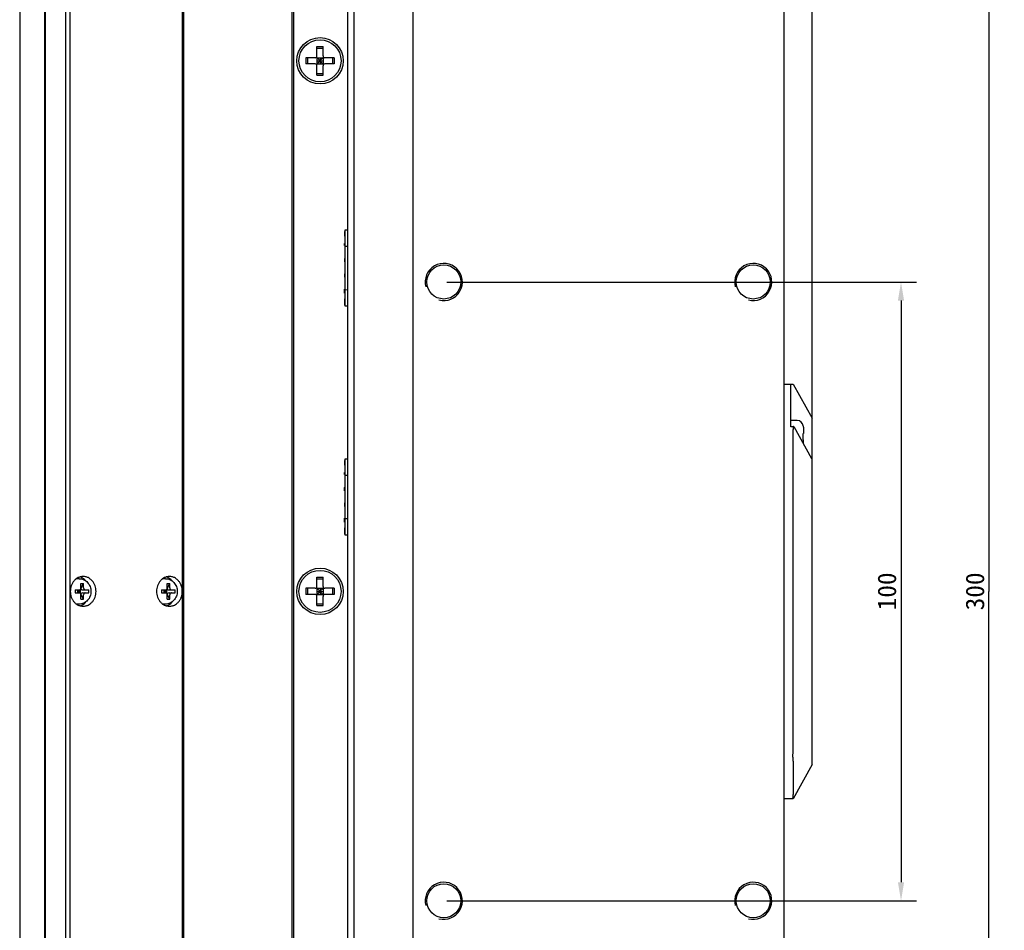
# Model space of a CAD drawing. Header units: millimetres. Extents: x 742 to 1452, y 144 to 826.
# Tile 38 of 40: x 1293 to 1452, y 291 to 438. Entities that reach past the tile are written whole.
import ezdxf
from ezdxf.enums import TextEntityAlignment as Align

# ---------------------------------------------------------------- set-up
doc = ezdxf.new("R2010")
doc.units = ezdxf.units.MM
doc.header["$LTSCALE"] = 32.67
doc.header["$PDMODE"] = 3
doc.header["$PDSIZE"] = 8
doc.layers.get('0').update_dxf_attribs({"linetype": 'CONTINUOUS'})
doc.layers.get('Defpoints').update_dxf_attribs({"linetype": 'CONTINUOUS'})
doc.layers.add('00_COMPONENTS', color=7, linetype='CONTINUOUS')
doc.layers.add('51__DRAFT_DIMS', color=7, linetype='CONTINUOUS')
doc.styles.get("Standard").update_dxf_attribs({"font": 'simfang.ttf'})
doc.dimstyles.new('DIMSTYLE_5', dxfattribs={"dimtxt": 3, "dimasz": 3, "dimexe": 2.5, "dimexo": 0.5, "dimgap": 0.75, "dimtad": 1, "dimdsep": 46, "dimtxsty": 'STANDARD', "dimblk": '_FILLED', "dimblk1": '_FILLED', "dimblk2": '_FILLED', "dimcen": 0.09, "dimclrt": 3, "dimazin": 2, "dimtp": 0.5, "dimtm": 0.5, "dimtfac": 1, "dimtofl": 0, "dimtmove": 0, "dimatfit": 3, "dimldrblk": '_FILLED', "dimfxl": 1, "dimtolj": 1, "dimarcsym": 0})

# ---------------------------------------------------------------- blocks, each defined once
blk = doc.blocks.new('_FILLED')
at = {"color": 0, "linetype": 'ByBlock'}
blk.add_solid([(0, 0), (-1, 0.167), (-1, -0.167)], dxfattribs=at)
blk = doc.blocks.new('*D6')
at = {"layer": '51__DRAFT_DIMS', "color": 4}
for p, q in [((1361.79, 495.87), (1451.86, 495.87)), ((1449.36, 495.87), (1449.36, 345.87)), ((1449.36, 195.87), (1449.36, 345.87)), ((1361.79, 195.87), (1451.86, 195.87))]:
    blk.add_line(p, q, dxfattribs=at)
at = {"layer": '51__DRAFT_DIMS', "color": 4, "xscale": 3, "yscale": 3, "zscale": 3}
for p, rotation in [((1449.36, 495.87), 90), ((1449.36, 195.87), 270)]:
    blk.add_blockref('_FILLED', p, dxfattribs=dict(at, rotation=rotation))
at = {"layer": '51__DRAFT_DIMS', "color": 3}
blk.add_text('300', height=3, rotation=90, dxfattribs=at).set_placement((1448.61, 345.87), align=Align.CENTER)
blk = doc.blocks.new('*D8')
at = {"layer": '51__DRAFT_DIMS', "color": 4}
for p, q in [((1296.79, 544.37), (1296.79, 572.96)), ((1420.79, 363.65), (1420.79, 572.96)), ((1296.79, 570.46), (1358.79, 570.46)), ((1420.79, 570.46), (1358.79, 570.46))]:
    blk.add_line(p, q, dxfattribs=at)
at = {"layer": '51__DRAFT_DIMS', "color": 4, "xscale": 3, "yscale": 3, "zscale": 3, "rotation": 180}
blk.add_blockref('_FILLED', (1296.79, 570.46), dxfattribs=at)
at = {"layer": '51__DRAFT_DIMS', "color": 4, "xscale": 3, "yscale": 3, "zscale": 3}
blk.add_blockref('_FILLED', (1420.79, 570.46), dxfattribs=at)
at = {"layer": '51__DRAFT_DIMS', "color": 3}
blk.add_text('124', height=3, dxfattribs=at).set_placement((1358.79, 571.21), align=Align.CENTER)
blk = doc.blocks.new('*D74')
at = {"layer": '51__DRAFT_DIMS', "color": 0, "lineweight": -2}
for p, q in [((1361.79, 395.87), (1437.67, 395.87)), ((1435.17, 392.87), (1435.17, 298.87)), ((1361.79, 295.87), (1437.67, 295.87))]:
    blk.add_line(p, q, dxfattribs=at)
at = {"layer": 'Defpoints', "color": 0}
for p in [(1361.29, 395.87), (1361.29, 295.87), (1435.17, 295.87)]:
    blk.add_point(p, dxfattribs=at)
at = {"layer": '51__DRAFT_DIMS', "color": 0, "linetype": 'ByBlock', "lineweight": -2, "xscale": 3, "yscale": 3, "zscale": 3}
for p, rotation in [((1435.17, 395.87), 90), ((1435.17, 295.87), 270)]:
    blk.add_blockref('_FILLED', p, dxfattribs=dict(at, rotation=rotation))
at = {"layer": '51__DRAFT_DIMS', "color": 3, "insert": (1432.91, 345.87), "char_height": 3, "attachment_point": 5, "rotation": 90}
blk.add_mtext('\\A1;100', dxfattribs=at)

msp = doc.modelspace()

# ---------------------------------------------------------------- linework, layer by layer
at = {"layer": '00_COMPONENTS', "color": 7}
for p, q in [((1416.292, 144.173), (1416.292, 547.573)), ((1356.292, 546.873), (1356.292, 144.873)), ((1292.765, 537.373), (1292.765, 154.373)), ((1300.212, 154.373), (1300.212, 537.373)), ((1300.895, 181.749), (1300.895, 537.373)), ((1296.812, 159.173), (1296.812, 532.573)), ((1296.949, 159.173), (1296.949, 532.573)), ((1296.962, 159.173), (1296.962, 532.573)), ((1319.082, 183.423), (1319.082, 530.873)), ((1319.265, 183.423), (1319.265, 530.873)), ((1336.792, 167.373), (1336.792, 525.373)), ((1345.792, 168.573), (1345.792, 523.173)), ((1346.792, 168.573), (1346.792, 523.173)), ((1336.992, 519.773), (1336.992, 171.973)), ((1340.792, 432.423), (1340.792, 433.923)), ((1340.792, 433.923), (1341.792, 433.923)), ((1340.792, 433.654), (1341.792, 433.654)), ((1341.792, 432.423), (1341.792, 433.923)), ((1338.992, 432.123), (1338.992, 431.123)), ((1340.492, 432.123), (1338.992, 432.123)), ((1339.261, 432.123), (1339.261, 431.123)), ((1340.704, 431.035), (1341.879, 432.211)), ((1340.704, 432.211), (1341.879, 431.035)), ((1340.792, 432.123), (1340.792, 431.123)), ((1340.792, 432.123), (1341.792, 432.123)), ((1340.792, 431.623), (1341.792, 431.623)), ((1341.292, 432.123), (1341.292, 431.123)), ((1341.792, 432.123), (1341.792, 431.123)), ((1343.592, 432.123), (1342.092, 432.123)), ((1343.322, 432.123), (1343.322, 431.123)), ((1343.592, 432.123), (1343.592, 431.123)), ((1340.492, 431.123), (1338.992, 431.123)), ((1340.792, 431.123), (1341.792, 431.123)), ((1340.792, 429.323), (1340.792, 430.823)), ((1340.792, 429.592), (1341.792, 429.592)), ((1341.792, 429.323), (1341.792, 430.823)), ((1343.592, 431.123), (1342.092, 431.123)), ((1340.792, 429.323), (1341.792, 429.323)), ((1345.337, 391.96), (1345.337, 404.285)), ((1345.337, 404.285), (1345.792, 404.285)), ((1345.287, 403.256), (1345.287, 404.047)), ((1345.337, 404.047), (1345.287, 404.047)), ((1345.337, 403.96), (1345.287, 403.96)), ((1345.337, 403.916), (1345.287, 403.916)), ((1345.337, 403.652), (1345.287, 403.652)), ((1345.337, 403.388), (1345.287, 403.388)), ((1345.337, 403.344), (1345.287, 403.344)), ((1345.337, 403.256), (1345.287, 403.256)), ((1345.237, 401.753), (1345.237, 402.08)), ((1345.237, 402.08), (1345.337, 402.08)), ((1345.337, 401.824), (1345.237, 401.824)), ((1345.237, 401.753), (1345.337, 401.753)), ((1345.337, 401.648), (1345.792, 401.67)), ((1345.237, 399.696), (1345.237, 399.683)), ((1345.337, 399.696), (1345.237, 399.696)), ((1345.237, 399.675), (1345.237, 399.109)), ((1345.237, 399.675), (1345.337, 399.675)), ((1345.237, 399.11), (1345.337, 399.11)), ((1345.237, 399.109), (1345.337, 399.109)), ((1345.237, 397.168), (1345.237, 396.63)), ((1345.337, 397.168), (1345.237, 397.168)), ((1345.237, 397.157), (1345.337, 397.157)), ((1345.237, 396.63), (1345.337, 396.63)), ((1345.237, 396.624), (1345.237, 396.587)), ((1345.237, 396.587), (1345.337, 396.587)), ((1345.237, 394.079), (1345.237, 394.693)), ((1345.237, 394.693), (1345.337, 394.693)), ((1345.792, 394.576), (1345.337, 394.598)), ((1345.237, 394.288), (1345.337, 394.288)), ((1345.237, 394.199), (1345.337, 394.199)), ((1345.237, 394.079), (1345.337, 394.079)), ((1345.237, 393.151), (1345.237, 392.138)), ((1345.337, 393.151), (1345.237, 393.151)), ((1345.337, 393.143), (1345.237, 393.143)), ((1345.337, 393.136), (1345.237, 393.136)), ((1345.337, 393.117), (1345.237, 393.117)), ((1345.337, 393.089), (1345.237, 393.089)), ((1345.337, 393.052), (1345.237, 393.052)), ((1345.337, 393.01), (1345.237, 393.01)), ((1345.337, 392.963), (1345.237, 392.963)), ((1345.337, 392.915), (1345.237, 392.915)), ((1345.337, 392.866), (1345.237, 392.866)), ((1345.337, 392.802), (1345.237, 392.802)), ((1345.337, 392.747), (1345.237, 392.747)), ((1345.337, 392.703), (1345.237, 392.703)), ((1345.337, 392.672), (1345.237, 392.672)), ((1345.337, 392.663), (1345.237, 392.663)), ((1345.337, 392.653), (1345.237, 392.653)), ((1345.337, 392.643), (1345.237, 392.643)), ((1345.337, 392.593), (1345.237, 392.593)), ((1345.337, 392.532), (1345.237, 392.532)), ((1345.337, 392.465), (1345.237, 392.465)), ((1345.337, 392.396), (1345.237, 392.396)), ((1345.337, 392.33), (1345.237, 392.33)), ((1345.337, 392.28), (1345.237, 392.28)), ((1345.337, 392.238), (1345.237, 392.238)), ((1345.337, 392.202), (1345.237, 392.202)), ((1345.337, 392.174), (1345.237, 392.174)), ((1345.337, 392.154), (1345.237, 392.154)), ((1345.337, 392.142), (1345.237, 392.142)), ((1345.337, 392.138), (1345.237, 392.138)), ((1345.792, 391.96), (1345.337, 391.96)), ((1416.292, 379.373), (1417.736, 379.373)), ((1417.392, 372.464), (1417.392, 379.315)), ((1417.736, 379.373), (1420.792, 373.873)), ((1418.392, 373.498), (1417.392, 373.498)), ((1417.392, 372.537), (1417.822, 372.537)), ((1417.861, 372.507), (1420.733, 367.337)), ((1419.375, 372.607), (1419.385, 372.616)), ((1419.392, 372.419), (1419.392, 371.373)), ((1420.792, 317.873), (1420.792, 373.873)), ((1417.736, 320.19), (1417.736, 372.052)), ((1419.375, 371.373), (1419.392, 371.373)), ((1419.392, 370.373), (1419.375, 370.373)), ((1419.392, 369.752), (1419.392, 370.373)), ((1345.287, 366.256), (1345.287, 367.047)), ((1345.337, 367.047), (1345.287, 367.047)), ((1345.337, 366.96), (1345.287, 366.96)), ((1345.337, 366.916), (1345.287, 366.916)), ((1345.337, 366.652), (1345.287, 366.652)), ((1345.337, 366.388), (1345.287, 366.388)), ((1345.337, 366.344), (1345.287, 366.344)), ((1345.337, 366.256), (1345.287, 366.256)), ((1345.337, 354.96), (1345.337, 367.285)), ((1345.337, 367.285), (1345.792, 367.285)), ((1345.237, 364.753), (1345.237, 365.08)), ((1345.237, 365.08), (1345.337, 365.08)), ((1345.337, 364.824), (1345.237, 364.824)), ((1345.237, 364.753), (1345.337, 364.753)), ((1345.337, 364.648), (1345.792, 364.67)), ((1345.237, 362.696), (1345.237, 362.683)), ((1345.337, 362.696), (1345.237, 362.696)), ((1345.237, 362.109), (1345.237, 362.675)), ((1345.237, 362.675), (1345.337, 362.675)), ((1345.237, 362.11), (1345.337, 362.11)), ((1345.237, 362.109), (1345.337, 362.109)), ((1345.237, 360.168), (1345.237, 359.63)), ((1345.337, 360.168), (1345.237, 360.168)), ((1345.237, 360.157), (1345.337, 360.157)), ((1345.237, 359.63), (1345.337, 359.63)), ((1345.237, 359.624), (1345.237, 359.587)), ((1345.237, 359.587), (1345.337, 359.587)), ((1345.237, 357.079), (1345.237, 357.693)), ((1345.237, 357.693), (1345.337, 357.693)), ((1345.237, 357.288), (1345.337, 357.288)), ((1345.237, 357.199), (1345.337, 357.199)), ((1345.237, 357.079), (1345.337, 357.079)), ((1345.792, 357.576), (1345.337, 357.598)), ((1345.237, 356.151), (1345.237, 355.138)), ((1345.337, 356.151), (1345.237, 356.151)), ((1345.337, 356.143), (1345.237, 356.143)), ((1345.337, 356.136), (1345.237, 356.136)), ((1345.337, 356.117), (1345.237, 356.117)), ((1345.337, 356.089), (1345.237, 356.089)), ((1345.337, 356.052), (1345.237, 356.052)), ((1345.337, 356.01), (1345.237, 356.01)), ((1345.337, 355.963), (1345.237, 355.963)), ((1345.337, 355.915), (1345.237, 355.915)), ((1345.337, 355.866), (1345.237, 355.866)), ((1345.337, 355.802), (1345.237, 355.802)), ((1345.337, 355.747), (1345.237, 355.747)), ((1345.337, 355.703), (1345.237, 355.703)), ((1345.337, 355.672), (1345.237, 355.672)), ((1345.337, 355.663), (1345.237, 355.663)), ((1345.337, 355.653), (1345.237, 355.653)), ((1345.337, 355.643), (1345.237, 355.643)), ((1345.337, 355.593), (1345.237, 355.593)), ((1345.337, 355.532), (1345.237, 355.532)), ((1345.337, 355.465), (1345.237, 355.465)), ((1345.337, 355.396), (1345.237, 355.396)), ((1345.337, 355.33), (1345.237, 355.33)), ((1345.337, 355.28), (1345.237, 355.28)), ((1345.337, 355.238), (1345.237, 355.238)), ((1345.337, 355.202), (1345.237, 355.202)), ((1345.337, 355.174), (1345.237, 355.174)), ((1345.337, 355.154), (1345.237, 355.154)), ((1345.337, 355.142), (1345.237, 355.142)), ((1345.337, 355.138), (1345.237, 355.138)), ((1345.792, 354.96), (1345.337, 354.96)), ((1302.367, 347.923), (1302.017, 347.923)), ((1302.651, 346.423), (1302.651, 346.893)), ((1302.709, 346.423), (1303.068, 347.142)), ((1303.084, 346.423), (1303.084, 346.893)), ((1316.31, 347.923), (1315.96, 347.923)), ((1316.594, 346.423), (1316.594, 346.893)), ((1316.652, 346.423), (1317.011, 347.142)), ((1317.027, 346.423), (1317.027, 346.893)), ((1340.792, 346.673), (1340.792, 348.173)), ((1340.792, 348.173), (1341.792, 348.173)), ((1340.792, 347.904), (1341.792, 347.904)), ((1341.792, 346.673), (1341.792, 348.173)), ((1301.752, 346.123), (1302.559, 346.123)), ((1301.752, 345.623), (1302.559, 345.623)), ((1302.126, 346.123), (1302.126, 345.623)), ((1302.217, 345.873), (1302.126, 346.123)), ((1302.217, 345.873), (1302.126, 345.623)), ((1302.126, 345.873), (1302.434, 345.873)), ((1302.217, 345.873), (1302.679, 346.211)), ((1302.217, 346.123), (1302.217, 345.623)), ((1302.217, 345.873), (1302.679, 345.535)), ((1302.434, 345.873), (1302.559, 346.123)), ((1302.559, 345.623), (1302.434, 345.873)), ((1302.559, 346.123), (1302.559, 345.623)), ((1302.651, 344.853), (1302.651, 345.323)), ((1303.068, 344.603), (1302.709, 345.323)), ((1302.968, 346.123), (1303.952, 346.123)), ((1302.968, 345.623), (1303.952, 345.623)), ((1303.084, 344.853), (1303.084, 345.323)), ((1315.695, 346.123), (1316.502, 346.123)), ((1315.695, 345.623), (1316.502, 345.623)), ((1316.069, 346.123), (1316.069, 345.623)), ((1316.16, 345.873), (1316.069, 346.123)), ((1316.16, 345.873), (1316.069, 345.623)), ((1316.069, 345.873), (1316.377, 345.873)), ((1316.16, 345.873), (1316.622, 346.211)), ((1316.16, 346.123), (1316.16, 345.623)), ((1316.16, 345.873), (1316.622, 345.535)), ((1316.377, 345.873), (1316.502, 346.123)), ((1316.502, 345.623), (1316.377, 345.873)), ((1316.502, 346.123), (1316.502, 345.623)), ((1316.594, 344.853), (1316.594, 345.323)), ((1317.011, 344.603), (1316.652, 345.323)), ((1316.911, 346.123), (1317.895, 346.123)), ((1316.911, 345.623), (1317.895, 345.623)), ((1317.027, 344.853), (1317.027, 345.323)), ((1338.992, 346.373), (1338.992, 345.373)), ((1340.492, 346.373), (1338.992, 346.373)), ((1340.492, 345.373), (1338.992, 345.373)), ((1339.261, 346.373), (1339.261, 345.373)), ((1340.704, 345.285), (1341.879, 346.461)), ((1340.704, 346.461), (1341.879, 345.285)), ((1340.792, 346.373), (1340.792, 345.373)), ((1340.792, 346.373), (1341.792, 346.373)), ((1340.792, 345.873), (1341.792, 345.873)), ((1340.792, 345.373), (1341.792, 345.373)), ((1341.292, 346.373), (1341.292, 345.373)), ((1341.792, 346.373), (1341.792, 345.373)), ((1343.592, 346.373), (1342.092, 346.373)), ((1343.592, 345.373), (1342.092, 345.373)), ((1343.322, 346.373), (1343.322, 345.373)), ((1343.592, 346.373), (1343.592, 345.373)), ((1302.367, 343.823), (1302.017, 343.823)), ((1316.31, 343.823), (1315.96, 343.823)), ((1340.792, 343.573), (1340.792, 345.073)), ((1340.792, 343.842), (1341.792, 343.842)), ((1341.792, 343.573), (1341.792, 345.073)), ((1340.792, 343.573), (1341.792, 343.573)), ((1417.752, 318.417), (1417.752, 313.029)), ((1420.792, 317.873), (1417.736, 312.373)), ((1417.736, 312.373), (1416.292, 312.373))]:
    msp.add_line(p, q, dxfattribs=at)
for centre, radius in [((1341.292, 431.623), 3.75), ((1341.292, 431.623), 3.4), ((1361.292, 395.873), 2.75), ((1411.292, 395.873), 2.75), ((1341.292, 345.873), 3.75), ((1341.292, 345.873), 3.4), ((1361.292, 295.873), 2.75), ((1411.292, 295.873), 2.75)]:
    msp.add_circle(centre, radius, dxfattribs=at)
for centre, radius, start, end in [((1340.492, 432.423), 0.3, 269.99992, 359.99992), ((1342.092, 432.423), 0.3, 179.99992, 269.99992), ((1340.492, 430.823), 0.3, 359.99992, 89.99992), ((1342.092, 430.823), 0.3, 89.99992, 179.99992), ((1418.392, 372.498), 1, 6.77739, 90), ((1418.303, 372.419), 1.089, 359.98345, 9.90473), ((1411.103, 370.728), 8.28, 357.54474, 358.13542), ((1302.017, 346.414), 1.509, 90.00501, 93.63707), ((1300.623, 346.895), 2.027, 359.9227, 7.00453), ((1301.056, 346.895), 2.027, 359.9227, 7.00453), ((1315.96, 346.414), 1.509, 90.00501, 93.63707), ((1314.566, 346.895), 2.027, 359.9227, 7.00453), ((1314.999, 346.895), 2.027, 359.9227, 7.00453), ((1319.266, 345.876), 17.516, 179.19395, 180.01176), ((1319.266, 345.869), 17.516, 179.98824, 180.80605), ((1299.258, 345.876), 4.7, 359.95741, 3.00631), ((1299.258, 345.869), 4.7, 356.99369, 0.04259), ((1333.209, 345.876), 17.516, 179.19395, 180.01176), ((1333.209, 345.869), 17.516, 179.98824, 180.80605), ((1313.201, 345.876), 4.7, 359.95741, 3.00631), ((1313.201, 345.869), 4.7, 356.99369, 0.04259), ((1340.492, 346.673), 0.3, 269.99992, 359.99992), ((1340.492, 345.073), 0.3, 359.99992, 89.99992), ((1342.092, 346.673), 0.3, 179.99992, 269.99992), ((1342.092, 345.073), 0.3, 89.99992, 179.99992), ((1302.017, 345.332), 1.509, 266.36293, 269.99499), ((1300.623, 344.85), 2.027, 352.99545, 0.07732), ((1302.852, 349.449), 4.851, 267.44183, 272.55817), ((1301.056, 344.85), 2.027, 352.99545, 0.07732), ((1315.96, 345.332), 1.509, 266.36293, 269.99499), ((1314.566, 344.85), 2.027, 352.99545, 0.07732), ((1316.795, 349.449), 4.851, 267.44183, 272.55817), ((1314.999, 344.85), 2.027, 352.99545, 0.07732)]:
    msp.add_arc(centre, radius, start, end, dxfattribs=at)
at = {"layer": '00_COMPONENTS', "color": 4}
for centre in [(1361.292, 395.873), (1411.292, 395.873), (1361.292, 295.873), (1411.292, 295.873)]:
    msp.add_arc(centre, 3, 255, 195, dxfattribs=at)
at = {"layer": '00_COMPONENTS', "color": 7}
for centre, major_axis, ratio, start_param, end_param in [((1418.569, 372.052), (0, 1.5), 0.5555556, 1.2922911, 1.5707963), ((1417.822, 372.437), (0, 0.1), 0.5555556, 5.4977871, 7.5754764), ((1422.578, 370.658), (0, 4.696), 0.5555556, -3.9269908, -3.8956934), ((1302.968, 346.423), (0.26, 0.26), 0.5773503, -4.1887902, -3.403392), ((1302.968, 345.323), (-0.26, 0.26), 0.5773503, 0.2617994, 1.0471976), ((1302.968, 346.423), (0.41, 0), 0.7320508, -2.3561945, -1.5707963), ((1302.968, 345.323), (0.41, 0), 0.7320508, 1.5707963, 2.3561945), ((1316.911, 346.423), (0.26, 0.26), 0.5773503, -4.1887902, -3.403392), ((1316.911, 345.323), (-0.26, 0.26), 0.5773503, 0.2617994, 1.0471976), ((1316.911, 346.423), (0.41, 0), 0.7320508, -2.3561945, -1.5707963), ((1316.911, 345.323), (0.41, 0), 0.7320508, 1.5707963, 2.3561945), ((1412.016, 317.762), (-3.689, -6.641), 0.6581452, 2.1981414, 2.2718686), ((1412.38, 318.417), (5.372, 0), 0.6581452, 0, 0.0611936), ((1412.38, 313.029), (5.372, 0), 0.6581452, -0.0611936, 0)]:
    msp.add_ellipse(centre, major_axis=major_axis, ratio=ratio, start_param=start_param, end_param=end_param, dxfattribs=at)
for points in [[(1419.385, 370.873), (1419.385, 371.04), (1419.382, 371.206), (1419.375, 371.373)], [(1419.379, 370.458), (1419.383, 370.596), (1419.385, 370.735), (1419.385, 370.873)]]:
    msp.add_open_spline(points, degree=3, dxfattribs=at)
for points, knots in [([(1303.017, 348.273), (1302.881, 348.273), (1302.675, 348.249), (1302.412, 348.173), (1302.154, 348.066), (1301.85, 347.877), (1301.534, 347.576), (1301.275, 347.21), (1301.018, 346.651), (1300.885, 345.873), (1301.018, 345.094), (1301.275, 344.536), (1301.534, 344.169), (1301.85, 343.868), (1302.154, 343.679), (1302.412, 343.573), (1302.675, 343.496), (1302.881, 343.473), (1303.017, 343.473)], [0, 0, 0, 0, 0.0580773, 0.0873888, 0.11696, 0.1770537, 0.2388052, 0.3023024, 0.3673708, 0.5, 0.6326292, 0.6976976, 0.7611948, 0.8229463, 0.88304, 0.9126112, 0.9419227, 1, 1, 1, 1]), ([(1302.367, 347.923), (1302.621, 347.923), (1303.009, 347.838), (1303.452, 347.577), (1303.838, 347.23), (1304.183, 346.66), (1304.276, 346.134), (1304.276, 345.873)], [0, 0, 0, 0, 0.246133, 0.3704235, 0.495325, 0.7463734, 1, 1, 1, 1]), ([(1303.585, 347.448), (1303.517, 347.539), (1303.367, 347.71), (1303.109, 347.926), (1302.824, 348.094), (1302.62, 348.173), (1302.517, 348.202)], [0, 0, 0, 0, 0.2578473, 0.5100855, 0.7571502, 1, 1, 1, 1]), ([(1302.635, 347.142), (1302.672, 347.144), (1302.816, 347.149), (1302.961, 347.147), (1303.068, 347.142)], [0, 0, 0, 0, 0.2541189, 1, 1, 1, 1]), ([(1303.017, 343.473), (1303.153, 343.473), (1303.359, 343.496), (1303.622, 343.573), (1303.88, 343.679), (1304.184, 343.868), (1304.5, 344.169), (1304.759, 344.536), (1305.016, 345.094), (1305.149, 345.873), (1305.016, 346.651), (1304.759, 347.21), (1304.5, 347.576), (1304.184, 347.877), (1303.88, 348.066), (1303.622, 348.173), (1303.359, 348.249), (1303.153, 348.273), (1303.017, 348.273)], [0, 0, 0, 0, 0.0580773, 0.0873888, 0.11696, 0.1770537, 0.2388052, 0.3023024, 0.3673708, 0.5, 0.6326292, 0.6976976, 0.7611948, 0.8229463, 0.88304, 0.9126112, 0.9419227, 1, 1, 1, 1]), ([(1316.96, 348.273), (1316.824, 348.273), (1316.618, 348.249), (1316.355, 348.173), (1316.097, 348.066), (1315.793, 347.877), (1315.477, 347.576), (1315.218, 347.21), (1314.961, 346.651), (1314.828, 345.873), (1314.961, 345.094), (1315.218, 344.536), (1315.477, 344.169), (1315.793, 343.868), (1316.097, 343.679), (1316.355, 343.573), (1316.618, 343.496), (1316.824, 343.473), (1316.96, 343.473)], [0, 0, 0, 0, 0.0580773, 0.0873888, 0.11696, 0.1770537, 0.2388052, 0.3023024, 0.3673708, 0.5, 0.6326292, 0.6976976, 0.7611948, 0.8229463, 0.88304, 0.9126112, 0.9419227, 1, 1, 1, 1]), ([(1316.31, 347.923), (1316.564, 347.923), (1316.952, 347.838), (1317.395, 347.577), (1317.781, 347.23), (1318.126, 346.66), (1318.219, 346.134), (1318.219, 345.873)], [0, 0, 0, 0, 0.246133, 0.3704235, 0.495325, 0.7463734, 1, 1, 1, 1]), ([(1317.528, 347.448), (1317.46, 347.539), (1317.31, 347.71), (1317.052, 347.926), (1316.767, 348.094), (1316.563, 348.173), (1316.46, 348.202)], [0, 0, 0, 0, 0.2578473, 0.5100855, 0.7571502, 1, 1, 1, 1]), ([(1316.578, 347.142), (1316.615, 347.144), (1316.759, 347.149), (1316.904, 347.147), (1317.011, 347.142)], [0, 0, 0, 0, 0.2541189, 1, 1, 1, 1]), ([(1316.96, 343.473), (1317.096, 343.473), (1317.302, 343.496), (1317.565, 343.573), (1317.823, 343.679), (1318.127, 343.868), (1318.443, 344.169), (1318.702, 344.536), (1318.959, 345.094), (1319.092, 345.873), (1318.959, 346.651), (1318.702, 347.21), (1318.443, 347.576), (1318.127, 347.877), (1317.823, 348.066), (1317.565, 348.173), (1317.302, 348.249), (1317.096, 348.273), (1316.96, 348.273)], [0, 0, 0, 0, 0.0580773, 0.0873888, 0.11696, 0.1770537, 0.2388052, 0.3023024, 0.3673708, 0.5, 0.6326292, 0.6976976, 0.7611948, 0.8229463, 0.88304, 0.9126112, 0.9419227, 1, 1, 1, 1]), ([(1304.276, 345.873), (1304.276, 345.611), (1304.183, 345.086), (1303.838, 344.515), (1303.452, 344.168), (1303.009, 343.908), (1302.621, 343.823), (1302.367, 343.823)], [0, 0, 0, 0, 0.2536435, 0.5046819, 0.6295688, 0.7538532, 1, 1, 1, 1]), ([(1302.391, 346.123), (1302.425, 346.123), (1302.495, 346.14), (1302.612, 346.231), (1302.651, 346.348), (1302.651, 346.423)], [0, 0, 0, 0, 0.2348891, 0.4804582, 1, 1, 1, 1]), ([(1302.651, 345.323), (1302.651, 345.398), (1302.612, 345.515), (1302.495, 345.606), (1302.425, 345.623), (1302.391, 345.623)], [0, 0, 0, 0, 0.5195418, 0.7651109, 1, 1, 1, 1]), ([(1303.084, 346.423), (1303.084, 346.348), (1303.123, 346.231), (1303.239, 346.14), (1303.309, 346.123), (1303.343, 346.123)], [0, 0, 0, 0, 0.5195418, 0.7651109, 1, 1, 1, 1]), ([(1303.343, 345.623), (1303.309, 345.623), (1303.239, 345.606), (1303.123, 345.515), (1303.084, 345.398), (1303.084, 345.323)], [0, 0, 0, 0, 0.2348891, 0.4804582, 1, 1, 1, 1]), ([(1318.219, 345.873), (1318.219, 345.611), (1318.126, 345.086), (1317.781, 344.515), (1317.395, 344.168), (1316.952, 343.908), (1316.564, 343.823), (1316.31, 343.823)], [0, 0, 0, 0, 0.2536435, 0.5046819, 0.6295688, 0.7538532, 1, 1, 1, 1]), ([(1316.334, 346.123), (1316.368, 346.123), (1316.438, 346.14), (1316.555, 346.231), (1316.594, 346.348), (1316.594, 346.423)], [0, 0, 0, 0, 0.2348891, 0.4804582, 1, 1, 1, 1]), ([(1316.594, 345.323), (1316.594, 345.398), (1316.555, 345.515), (1316.438, 345.606), (1316.368, 345.623), (1316.334, 345.623)], [0, 0, 0, 0, 0.5195418, 0.7651109, 1, 1, 1, 1]), ([(1317.027, 346.423), (1317.027, 346.348), (1317.066, 346.231), (1317.182, 346.14), (1317.252, 346.123), (1317.286, 346.123)], [0, 0, 0, 0, 0.5195418, 0.7651109, 1, 1, 1, 1]), ([(1317.286, 345.623), (1317.252, 345.623), (1317.182, 345.606), (1317.066, 345.515), (1317.027, 345.398), (1317.027, 345.323)], [0, 0, 0, 0, 0.2348891, 0.4804582, 1, 1, 1, 1]), ([(1302.517, 343.543), (1302.62, 343.573), (1302.824, 343.651), (1303.109, 343.819), (1303.367, 344.036), (1303.517, 344.206), (1303.585, 344.298)], [0, 0, 0, 0, 0.2428516, 0.4899169, 0.7421544, 1, 1, 1, 1]), ([(1316.46, 343.543), (1316.563, 343.573), (1316.767, 343.651), (1317.052, 343.819), (1317.31, 344.036), (1317.46, 344.206), (1317.528, 344.298)], [0, 0, 0, 0, 0.2428516, 0.4899169, 0.7421544, 1, 1, 1, 1]), ([(1417.742, 318.634), (1417.735, 318.709), (1417.723, 318.871), (1417.712, 319.127), (1417.708, 319.405), (1417.714, 319.597), (1417.72, 319.694)], [0, 0, 0, 0, 0.2144913, 0.4589671, 0.7241876, 1, 1, 1, 1]), ([(1417.72, 312.373), (1417.719, 312.373), (1417.717, 312.374), (1417.715, 312.377), (1417.713, 312.382), (1417.711, 312.39), (1417.71, 312.403), (1417.71, 312.419), (1417.711, 312.439), (1417.712, 312.462), (1417.714, 312.499), (1417.719, 312.554), (1417.728, 312.663), (1417.737, 312.75), (1417.742, 312.812)], [0, 0, 0, 0, 0.009889, 0.0161211, 0.0238535, 0.0446303, 0.0730854, 0.1094299, 0.1536817, 0.2057712, 0.2655831, 0.4077519, 0.5787401, 1, 1, 1, 1])]:
    msp.add_open_spline(points, degree=3, knots=knots, dxfattribs=at)

# ---------------------------------------------------------------- dimensions: what is measured, and where the dimension line sits
at = {"layer": '51__DRAFT_DIMS', "color": 4}
dim = msp.add_linear_dim(base=(1420.792, 570.458), p1=(1296.789, 543.873), p2=(1420.792, 363.146), dimstyle='DIMSTYLE_5', dxfattribs=at)
dim.commit()
dim.dimension.update_dxf_attribs({"geometry": '*D8', "text_midpoint": (1358.931, 570.458), "dimtype": 160})
dim = msp.add_linear_dim(base=(1449.362, 195.873), p1=(1361.292, 495.873), p2=(1361.292, 195.873), angle=270, dimstyle='DIMSTYLE_5', dxfattribs=at)
dim.commit()
dim.dimension.update_dxf_attribs({"geometry": '*D6', "text_midpoint": (1449.362, 345.861), "dimtype": 160})
dim = msp.add_linear_dim(base=(1435.172, 295.873), p1=(1361.292, 395.873), p2=(1361.292, 295.873), angle=90, dimstyle='DIMSTYLE_5', override={"dimtxsty": 'STANDARD', "dimldrblk": '_FILLED'}, dxfattribs=at)
dim.commit()
dim.dimension.update_dxf_attribs({"geometry": '*D74', "text_midpoint": (1432.905, 345.873)})

doc.saveas('drawing.dxf')
